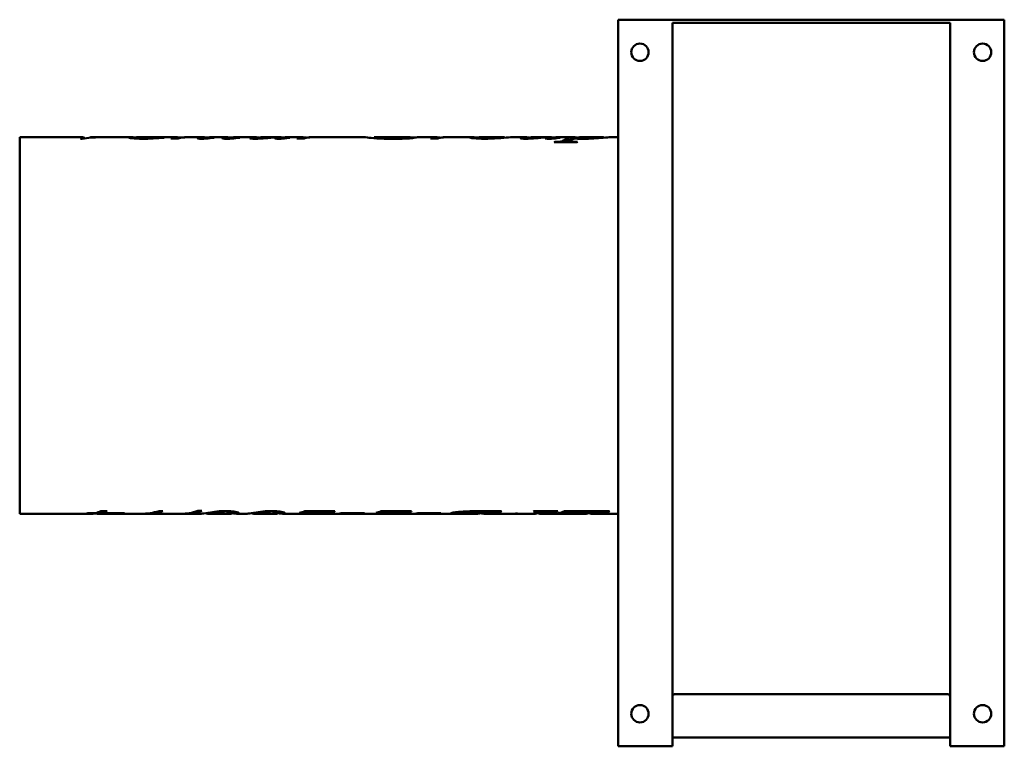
# Model space of a CAD drawing. Header units: millimetres. Extents: x 193 to 647, y 129 to 464.
import ezdxf

# ---------------------------------------------------------------- set-up
doc = ezdxf.new("R2010")
doc.units = ezdxf.units.MM
doc.header["$LTSCALE"] = 2
doc.layers.add('Widoczne (ISO)', color=7, linetype='Continuous', lineweight=50)

msp = doc.modelspace()

# ---------------------------------------------------------------- linework, layer by layer
at = {"layer": 'Widoczne (ISO)'}
for p, q in [((469, 464.5), (469, 129.5)), ((647, 464.5), (469, 464.5)), ((647, 464.5), (647, 129.5)), ((494, 129.5), (494, 463)), ((494, 463), (622, 463)), ((622, 129.5), (622, 463)), ((193, 410.3), (193, 236.7)), ((193, 410.3), (222.08, 410.3)), ((221.78, 409.58), (220.97, 409.58)), ((225.55, 410.09), (225.55, 410.22)), ((225.92, 410.3), (228.24, 410.3)), ((230, 410.3), (244.09, 410.3)), ((246.8, 409.67), (246.8, 410.21)), ((247.07, 410.27), (247.07, 410.29)), ((247.38, 410.3), (252.02, 410.3)), ((255.79, 410.3), (265.76, 410.3)), ((259.25, 410.08), (259.25, 410.15)), ((266.04, 409.67), (262.73, 409.67)), ((268.93, 410.25), (268.93, 410.3)), ((269.06, 410.3), (269.26, 410.3)), ((270.74, 410.3), (277.75, 410.3)), ((278.66, 409.68), (278.66, 409.93)), ((279.72, 409.77), (279.72, 409.88)), ((281.21, 410.3), (288.72, 410.3)), ((281.97, 410.01), (281.97, 410.11)), ((289.82, 409.63), (289.82, 409.9)), ((291.65, 409.77), (291.65, 409.9)), ((292.23, 410.3), (301.52, 410.3)), ((293.76, 410), (293.76, 410.12)), ((302.68, 409.62), (302.68, 409.97)), ((305.06, 410.3), (312.24, 410.3)), ((313.05, 409.61), (313.05, 410.3)), ((314.06, 409.67), (314.06, 409.92)), ((316.29, 410.3), (323.76, 410.3)), ((316.85, 409.98), (316.85, 410.1)), ((324.13, 409.67), (320.75, 409.67)), ((326.53, 410.24), (326.53, 410.29)), ((326.89, 410.3), (327.28, 410.3)), ((328.37, 410.3), (351.98, 410.3)), ((356.38, 409.88), (356.38, 410.3)), ((356.41, 410.3), (372.85, 410.3)), ((370.48, 409.67), (370.48, 409.89)), ((373.12, 409.78), (373.12, 410.28)), ((373.12, 410.18), (375.48, 410.18)), ((376.82, 410.3), (385.45, 410.3)), ((385.82, 409.67), (382.44, 409.67)), ((388.22, 410.24), (388.22, 410.29)), ((388.58, 410.3), (388.97, 410.3)), ((390.06, 410.3), (401.21, 410.3)), ((404.11, 409.69), (404.11, 410.12)), ((405.09, 410.3), (415.96, 410.3)), ((416.48, 410.05), (416.48, 410.2)), ((419.84, 410.3), (426.2, 410.3)), ((427.37, 409.62), (427.37, 409.97)), ((429.74, 410.3), (436.93, 410.3)), ((437.73, 409.61), (437.73, 410.3)), ((438.74, 409.67), (438.74, 409.92)), ((440.97, 410.3), (448.4, 410.3)), ((441.53, 409.98), (441.53, 410.1)), ((449.4, 409.7), (449.4, 409.92)), ((451.82, 410.3), (461.72, 410.3)), ((462.29, 410.12), (462.29, 410.21)), ((465.29, 410.3), (469, 410.3)), ((449.91, 407.96), (439.5, 407.96)), ((439.72, 407.96), (439.72, 408.15)), ((446.75, 407.96), (446.75, 408.47)), ((193, 236.7), (225.98, 236.7)), ((227.37, 236.83), (224.03, 236.83)), ((224.78, 237.01), (228.1, 237.01)), ((227.37, 237.01), (227.37, 236.83)), ((229.01, 236.7), (234.26, 236.7)), ((230.27, 237.97), (233.31, 237.97)), ((230.39, 237.83), (230.39, 236.83)), ((231.14, 237.83), (230.39, 237.83)), ((238.67, 236.83), (230.39, 236.83)), ((231.14, 237.97), (231.14, 237.01)), ((231.14, 237.01), (241.3, 237.01)), ((236.29, 236.7), (248.94, 236.7)), ((238.67, 237.01), (238.67, 236.83)), ((240.43, 237.01), (240.43, 236.81)), ((251.05, 236.7), (267.28, 236.7)), ((269.06, 236.7), (276.31, 236.7)), ((275.15, 237.99), (276.96, 237.99)), ((280.1, 236.7), (289.7, 236.7)), ((285.75, 237.91), (285.75, 237.71)), ((291.1, 237.8), (291.1, 237.25)), ((291.1, 237.7), (291.88, 237.7)), ((293.54, 236.7), (297.47, 236.7)), ((301.26, 236.7), (310.86, 236.7)), ((306.91, 237.91), (306.91, 237.71)), ((312.26, 237.8), (312.26, 237.25)), ((312.26, 237.7), (313.04, 237.7)), ((314.7, 236.7), (322.78, 236.7)), ((322.9, 237.14), (322.07, 237.14)), ((322.9, 237.37), (322.9, 237.14)), ((324.41, 237.89), (338.36, 237.89)), ((324.97, 236.7), (358.03, 236.7)), ((334.29, 237.44), (327.26, 237.44)), ((334.29, 237.89), (334.29, 237.44)), ((338.36, 237.76), (338.36, 237.89)), ((351.15, 236.78), (340.44, 236.78)), ((341.29, 236.95), (351.99, 236.95)), ((351.15, 236.95), (351.15, 236.78)), ((358.15, 237.14), (357.32, 237.14)), ((358.15, 237.37), (358.15, 237.14)), ((359.66, 237.89), (373.61, 237.89)), ((360.23, 236.7), (395.93, 236.7)), ((369.54, 237.44), (362.52, 237.44)), ((369.54, 237.89), (369.54, 237.44)), ((373.61, 237.76), (373.61, 237.89)), ((386.4, 236.78), (375.69, 236.78)), ((376.54, 236.95), (387.25, 236.95)), ((386.4, 236.95), (386.4, 236.78)), ((395.89, 237.62), (395.89, 236.88)), ((397.08, 236.72), (397.08, 236.72)), ((397.08, 236.72), (397.08, 236.7)), ((404.91, 237.89), (415.15, 237.89)), ((407.68, 236.7), (420.33, 236.7)), ((407.79, 237.89), (407.79, 237.6)), ((411.52, 237.89), (411.52, 237.58)), ((412.71, 237.89), (412.71, 237.72)), ((414.9, 237.89), (414.9, 237.76)), ((421.79, 236.85), (422.61, 236.85)), ((422.29, 236.85), (422.29, 236.75)), ((426.25, 236.7), (430, 236.7)), ((430.11, 237.89), (441.07, 237.89)), ((433.23, 237.89), (433.23, 237.53)), ((433.23, 237.7), (433.56, 237.7)), ((433.56, 236.7), (453.54, 236.7)), ((437.43, 237.89), (437.43, 237.58)), ((438.65, 237.89), (438.65, 237.72)), ((440.8, 237.89), (440.8, 237.76)), ((442.19, 236.94), (441.42, 236.94)), ((442.19, 237.13), (442.19, 236.94)), ((442.72, 237.3), (442.72, 237.01)), ((444.16, 237.89), (464.91, 237.89)), ((454.61, 237.65), (451.87, 237.65)), ((456.22, 237.89), (456.22, 237.61)), ((456.79, 237.89), (456.79, 237.49)), ((456.79, 237.7), (457.19, 237.7)), ((457.19, 236.7), (469, 236.7)), ((461.13, 237.89), (461.13, 237.58)), ((464.61, 237.89), (464.61, 237.76)), ((495, 153.5), (621, 153.5)), ((622, 133.5), (494, 133.5)), ((494, 129.5), (469, 129.5)), ((622, 129.5), (647, 129.5))]:
    msp.add_line(p, q, dxfattribs=at)
for centre in [(479, 449.5), (637, 449.5), (479, 144.5), (637, 144.5)]:
    msp.add_circle(centre, 4, dxfattribs=at)
for centre, start, end in [((495, 152.5), 90, 180), ((621, 152.5), 0, 90)]:
    msp.add_arc(centre, 1, start, end, dxfattribs=at)
for points in [[(220.97, 409.58), (221.65, 410.47), (222.34, 410.53), (223.02, 409.78)], [(230, 410.3), (227.26, 410.3), (224.52, 410.06), (221.78, 409.58)], [(225.55, 410.22), (226.74, 410.29), (227.93, 410.31), (229.12, 410.29)], [(225.92, 410.3), (225.8, 410.3), (225.67, 410.27), (225.55, 410.22)], [(246.92, 410.27), (246.84, 410.26), (246.8, 410.23), (246.8, 410.21)], [(254.01, 410.3), (252.32, 410.29), (249.96, 410.28), (246.92, 410.27)], [(247.38, 410.3), (247.27, 410.3), (247.17, 410.3), (247.07, 410.29)], [(247.07, 410.29), (249.31, 410.3), (251.13, 410.3), (252.54, 410.3)], [(259.69, 410.1), (256.2, 409.87), (252.86, 409.6), (249.69, 409.6)], [(252.54, 410.3), (252.97, 410.3), (253.38, 410.3), (253.77, 410.3)], [(255.79, 410.3), (255.23, 410.3), (254.64, 410.3), (254.01, 410.3)], [(259.25, 410.15), (259.4, 410.13), (259.55, 410.12), (259.69, 410.1)], [(262.73, 409.67), (264.06, 410.22), (265.4, 410.41), (266.73, 410.23)], [(267.12, 410.03), (266.76, 409.93), (266.4, 409.81), (266.04, 409.67)], [(266.73, 410.23), (267.1, 410.18), (267.33, 410.12), (267.41, 410.09)], [(269.01, 410.26), (268.26, 410.22), (267.63, 410.15), (267.12, 410.03)], [(269.06, 410.3), (269.02, 410.3), (268.98, 410.3), (268.93, 410.3)], [(268.93, 410.3), (269.32, 410.3), (269.69, 410.3), (270.04, 410.29)], [(270.74, 410.3), (270.17, 410.3), (269.6, 410.29), (269.01, 410.26)], [(275.06, 409.81), (275.06, 409.89), (275.35, 410.01), (275.92, 410.12)], [(275.92, 410.12), (276.9, 410.31), (277.88, 410.35), (278.86, 410.24)], [(278.96, 409.7), (278.14, 409.64), (277.41, 409.6), (276.78, 409.6)], [(279.18, 410.08), (278.84, 410.01), (278.66, 409.95), (278.66, 409.93)], [(278.86, 410.24), (279.15, 410.2), (279.33, 410.16), (279.39, 410.13)], [(282.66, 410.09), (281.35, 409.95), (280.12, 409.8), (278.96, 409.7)], [(279.15, 409.86), (279.3, 409.86), (279.49, 409.87), (279.72, 409.88)], [(281.21, 410.3), (280.53, 410.3), (279.85, 410.23), (279.18, 410.08)], [(279.72, 409.88), (280.4, 409.94), (281.16, 410.03), (281.97, 410.11)], [(281.97, 410.11), (282.2, 410.11), (282.43, 410.1), (282.66, 410.09)], [(286.38, 409.85), (286.38, 409.93), (286.64, 410.05), (287.14, 410.14)], [(287.14, 410.14), (288.25, 410.36), (289.35, 410.35), (290.45, 410.11)], [(290.85, 409.7), (290.08, 409.64), (289.29, 409.6), (288.49, 409.6)], [(290.55, 410.13), (290.06, 410.04), (289.82, 409.94), (289.82, 409.9)], [(290.36, 409.83), (290.68, 409.83), (291.12, 409.85), (291.65, 409.9)], [(292.23, 410.3), (291.67, 410.3), (291.11, 410.24), (290.55, 410.13)], [(294.5, 410.08), (293.22, 409.94), (292.01, 409.79), (290.85, 409.7)], [(291.65, 409.9), (291.96, 409.93), (292.67, 410.02), (293.76, 410.12)], [(293.76, 410.12), (294.01, 410.11), (294.25, 410.1), (294.5, 410.08)], [(299.18, 409.88), (299.18, 409.99), (299.57, 410.14), (300.36, 410.23)], [(300.36, 410.23), (301.12, 410.32), (301.89, 410.32), (302.66, 410.23)], [(302.66, 410.23), (302.92, 410.2), (303.11, 410.17), (303.25, 410.14)], [(303.69, 410.21), (303.02, 410.12), (302.68, 410.01), (302.68, 409.97)], [(305.06, 410.3), (304.6, 410.3), (304.15, 410.27), (303.69, 410.21)], [(310.67, 409.8), (310.67, 409.86), (310.77, 409.93), (310.97, 409.99)], [(310.97, 409.99), (311.21, 410.08), (311.91, 410.29), (313.05, 410.3)], [(314.37, 409.69), (313.67, 409.63), (312.99, 409.6), (312.32, 409.6)], [(313.05, 410.29), (313.56, 410.27), (314.08, 410.23), (314.62, 410.12)], [(314.96, 410.19), (314.36, 410.09), (314.06, 409.97), (314.06, 409.92)], [(317.51, 410.07), (316.5, 409.94), (315.45, 409.79), (314.37, 409.69)], [(316.29, 410.3), (315.84, 410.3), (315.4, 410.26), (314.96, 410.19)], [(316.85, 410.1), (317.07, 410.09), (317.29, 410.08), (317.51, 410.07)], [(320.75, 409.67), (322.06, 410.22), (323.38, 410.41), (324.69, 410.24)], [(324.84, 409.96), (324.6, 409.88), (324.37, 409.78), (324.13, 409.67)], [(324.69, 410.24), (325.06, 410.19), (325.28, 410.13), (325.37, 410.08)], [(325.89, 410.17), (325.27, 410.08), (324.92, 409.99), (324.84, 409.96)], [(327.49, 410.29), (326.87, 410.27), (326.34, 410.24), (325.89, 410.17)], [(326.89, 410.3), (326.77, 410.3), (326.65, 410.3), (326.53, 410.29)], [(326.53, 410.29), (326.97, 410.3), (327.4, 410.3), (327.82, 410.3)], [(328.37, 410.3), (328.08, 410.3), (327.79, 410.3), (327.49, 410.29)], [(370.48, 409.89), (371.21, 410.14), (371.93, 410.28), (372.66, 410.3)], [(372.66, 410.3), (372.97, 410.31), (373.12, 410.29), (373.12, 410.28)], [(376.38, 410.29), (375.65, 410.25), (374.91, 410.09), (374.18, 409.83)], [(376.82, 410.3), (376.69, 410.3), (376.54, 410.3), (376.38, 410.29)], [(382.44, 409.67), (383.75, 410.22), (385.07, 410.41), (386.38, 410.24)], [(386.53, 409.96), (386.29, 409.88), (386.06, 409.78), (385.82, 409.67)], [(386.38, 410.24), (386.75, 410.19), (386.98, 410.13), (387.06, 410.08)], [(387.59, 410.17), (386.96, 410.08), (386.61, 409.99), (386.53, 409.96)], [(389.18, 410.29), (388.56, 410.27), (388.03, 410.24), (387.59, 410.17)], [(388.58, 410.3), (388.46, 410.3), (388.34, 410.3), (388.22, 410.29)], [(388.22, 410.29), (388.66, 410.3), (389.09, 410.3), (389.51, 410.3)], [(390.06, 410.3), (389.77, 410.3), (389.48, 410.3), (389.18, 410.29)], [(405.09, 410.3), (404.43, 410.3), (404.11, 410.24), (404.11, 410.12)], [(423.86, 409.88), (423.86, 409.99), (424.25, 410.14), (425.04, 410.23)], [(425.04, 410.23), (425.8, 410.32), (426.57, 410.32), (427.34, 410.23)], [(427.34, 410.23), (427.6, 410.2), (427.8, 410.17), (427.93, 410.14)], [(428.37, 410.21), (427.7, 410.12), (427.37, 410.01), (427.37, 409.97)], [(429.74, 410.3), (429.28, 410.3), (428.83, 410.27), (428.37, 410.21)], [(435.36, 409.8), (435.36, 409.86), (435.45, 409.93), (435.65, 409.99)], [(435.65, 409.99), (435.89, 410.08), (436.59, 410.29), (437.73, 410.3)], [(439.06, 409.69), (438.35, 409.63), (437.67, 409.6), (437, 409.6)], [(437.73, 410.29), (438.24, 410.27), (438.76, 410.23), (439.3, 410.12)], [(439.64, 410.19), (439.04, 410.09), (438.74, 409.97), (438.74, 409.92)], [(442.19, 410.07), (441.18, 409.94), (440.13, 409.79), (439.06, 409.69)], [(440.97, 410.3), (440.53, 410.3), (440.09, 410.26), (439.64, 410.19)], [(441.53, 410.1), (441.75, 410.09), (441.97, 410.08), (442.19, 410.07)], [(444.01, 408.97), (445.87, 410.1), (447.73, 410.51), (449.6, 410.2)], [(444.01, 407.98), (445.31, 408.76), (446.62, 409.2), (447.92, 409.28)], [(447.24, 408.89), (446.92, 408.69), (446.75, 408.54), (446.75, 408.47)], [(448.88, 409.73), (448.34, 409.51), (447.79, 409.23), (447.24, 408.89)], [(451.29, 410.29), (450.66, 410.25), (450.03, 410.12), (449.4, 409.92)], [(449.4, 409.92), (450.31, 409.81), (451.56, 409.75), (453.12, 409.75)], [(449.6, 410.2), (449.81, 410.16), (449.96, 410.13), (450.04, 410.1)], [(451.82, 410.3), (451.62, 410.3), (451.44, 410.3), (451.29, 410.29)], [(439.5, 407.96), (439.57, 408.03), (439.64, 408.09), (439.72, 408.15)], [(443.98, 407.96), (443.99, 407.97), (444, 407.98), (444.01, 407.98)], [(450.13, 408.15), (450.06, 408.09), (449.99, 408.03), (449.91, 407.96)], [(224.03, 236.83), (224.28, 236.88), (224.53, 236.94), (224.78, 237.01)], [(225.98, 236.7), (226.44, 236.7), (226.9, 236.74), (227.37, 236.83)], [(230.39, 236.83), (229.38, 236.64), (228.37, 236.66), (227.37, 236.89)], [(228.1, 237.01), (228.82, 237.22), (229.55, 237.54), (230.27, 237.97)], [(230.39, 237.83), (230.22, 237.8), (230.06, 237.77), (229.89, 237.75)], [(233.31, 237.97), (232.59, 237.54), (231.86, 237.22), (231.14, 237.01)], [(234.26, 236.7), (235.73, 236.7), (237.2, 236.74), (238.67, 236.83)], [(240.43, 236.81), (238.71, 236.72), (236.99, 236.68), (235.27, 236.71)], [(241.3, 237.01), (241.01, 236.93), (240.72, 236.86), (240.43, 236.81)], [(248.94, 236.7), (251.74, 236.7), (254.54, 237.12), (257.33, 237.97)], [(258.98, 237.84), (255.99, 236.98), (252.99, 236.61), (250, 236.72)], [(257.33, 237.97), (257.88, 237.92), (258.43, 237.88), (258.98, 237.84)], [(267.28, 236.7), (269.91, 236.7), (272.53, 237.13), (275.15, 237.99)], [(276.96, 237.99), (274.03, 237.04), (271.1, 236.61), (268.17, 236.72)], [(281.67, 236.88), (280, 236.54), (279.09, 236.72), (278.93, 237.03)], [(280.94, 237.36), (282.24, 237.56), (283.59, 237.74), (285.01, 237.86)], [(285.75, 237.71), (284.16, 237.48), (282.8, 237.12), (281.67, 236.88)], [(285.01, 237.86), (285.84, 237.93), (286.79, 237.97), (287.87, 237.97)], [(287.9, 237.84), (287.06, 237.84), (286.34, 237.8), (285.75, 237.71)], [(289.7, 236.7), (290.63, 236.7), (291.1, 236.95), (291.1, 237.25)], [(292.38, 236.79), (291.94, 236.84), (291.46, 236.9), (290.95, 236.98)], [(294.19, 236.88), (294.19, 236.68), (293.58, 236.64), (292.38, 236.79)], [(302.83, 236.88), (301.16, 236.54), (300.25, 236.72), (300.09, 237.03)], [(302.1, 237.36), (303.4, 237.56), (304.75, 237.74), (306.17, 237.86)], [(306.91, 237.71), (305.32, 237.48), (303.96, 237.12), (302.83, 236.88)], [(306.17, 237.86), (307, 237.93), (307.95, 237.97), (309.03, 237.97)], [(309.06, 237.84), (308.22, 237.84), (307.5, 237.8), (306.91, 237.71)], [(310.86, 236.7), (311.79, 236.7), (312.26, 236.95), (312.26, 237.25)], [(313.54, 236.79), (313.1, 236.84), (312.62, 236.9), (312.11, 236.98)], [(315.35, 236.88), (315.35, 236.68), (314.74, 236.64), (313.54, 236.79)], [(322.07, 237.14), (322.85, 237.33), (323.63, 237.58), (324.41, 237.89)], [(322.78, 236.7), (323.01, 236.7), (323.24, 236.7), (323.49, 236.7)], [(323.49, 236.7), (326.19, 236.73), (329.79, 236.92), (334.29, 237.44)], [(324.27, 236.71), (324.18, 236.71), (324.1, 236.71), (324.03, 236.71)], [(338.36, 237.76), (331.25, 236.79), (326.56, 236.66), (324.27, 236.71)], [(340.44, 236.78), (340.72, 236.82), (341.01, 236.88), (341.29, 236.95)], [(351.99, 236.95), (351.71, 236.88), (351.43, 236.82), (351.15, 236.78)], [(357.32, 237.14), (358.1, 237.33), (358.88, 237.58), (359.66, 237.89)], [(358.03, 236.7), (358.26, 236.7), (358.5, 236.7), (358.74, 236.7)], [(358.74, 236.7), (361.44, 236.73), (365.04, 236.92), (369.54, 237.44)], [(359.52, 236.71), (359.44, 236.71), (359.36, 236.71), (359.28, 236.71)], [(373.61, 237.76), (366.5, 236.79), (361.81, 236.66), (359.52, 236.71)], [(375.69, 236.78), (375.97, 236.82), (376.26, 236.88), (376.54, 236.95)], [(387.25, 236.95), (386.96, 236.88), (386.68, 236.82), (386.4, 236.78)], [(399.62, 237.83), (400.75, 237.87), (402.51, 237.89), (404.91, 237.89)], [(402.59, 236.7), (403.05, 236.7), (403.61, 236.7), (404.26, 236.7)], [(407.79, 237.6), (406.28, 237.63), (405.1, 237.65), (404.24, 237.65)], [(404.26, 236.7), (405.44, 236.72), (406.61, 237.02), (407.79, 237.6)], [(410.21, 237.14), (408.78, 236.64), (407.35, 236.57), (405.93, 236.91)], [(409.33, 237.89), (408.82, 237.77), (408.3, 237.71), (407.79, 237.7)], [(411.52, 237.58), (411.2, 237.5), (410.76, 237.33), (410.21, 237.14)], [(412.71, 237.72), (412.16, 237.68), (411.76, 237.63), (411.52, 237.58)], [(414.9, 237.76), (413.82, 237.76), (413.09, 237.74), (412.71, 237.72)], [(415.15, 237.89), (415.07, 237.84), (414.99, 237.8), (414.9, 237.76)], [(420.33, 236.7), (420.81, 236.7), (421.3, 236.75), (421.79, 236.85)], [(422.61, 236.85), (422.4, 236.8), (422.29, 236.77), (422.29, 236.75)], [(429.86, 237.76), (429.95, 237.8), (430.03, 237.84), (430.11, 237.89)], [(430, 236.7), (430.85, 236.72), (431.71, 236.88), (432.56, 237.2)], [(436.11, 237.15), (434.65, 236.63), (433.18, 236.56), (431.72, 236.94)], [(432.56, 237.2), (433, 237.34), (433.23, 237.47), (433.23, 237.53)], [(435.2, 237.89), (434.65, 237.76), (434.11, 237.7), (433.56, 237.7)], [(437.43, 237.58), (437.05, 237.5), (436.61, 237.33), (436.11, 237.15)], [(438.65, 237.72), (438.1, 237.68), (437.69, 237.64), (437.43, 237.58)], [(440.8, 237.76), (439.71, 237.76), (439, 237.74), (438.65, 237.72)], [(441.07, 237.89), (440.98, 237.84), (440.89, 237.8), (440.8, 237.76)], [(441.42, 236.94), (442.33, 237.13), (443.25, 237.45), (444.16, 237.89)], [(442.72, 237.01), (442.54, 236.98), (442.37, 236.96), (442.19, 236.94)], [(444.78, 237.32), (444.38, 237.27), (443.69, 237.15), (442.72, 237.01)], [(447.13, 237.54), (446.28, 237.49), (445.49, 237.41), (444.78, 237.32)], [(451.87, 237.65), (449.89, 237.65), (448.31, 237.61), (447.13, 237.54)], [(453.54, 236.7), (454.43, 236.7), (455.32, 236.87), (456.22, 237.2)], [(456.22, 237.61), (455.99, 237.63), (455.45, 237.65), (454.61, 237.65)], [(459.76, 237.16), (458.29, 236.64), (456.83, 236.56), (455.36, 236.93)], [(456.79, 237.49), (456.79, 237.53), (456.6, 237.57), (456.22, 237.61)], [(456.22, 237.2), (456.6, 237.33), (456.79, 237.43), (456.79, 237.49)], [(458.83, 237.89), (458.29, 237.76), (457.74, 237.7), (457.19, 237.7)], [(461.13, 237.58), (460.71, 237.49), (460.25, 237.33), (459.76, 237.16)], [(462.42, 237.72), (461.84, 237.69), (461.41, 237.64), (461.13, 237.58)], [(464.61, 237.76), (463.51, 237.76), (462.78, 237.75), (462.42, 237.72)], [(464.91, 237.89), (464.81, 237.84), (464.71, 237.8), (464.61, 237.76)]]:
    msp.add_open_spline(points, degree=3, dxfattribs=at)
for points, knots in [([(243.17, 410.18), (243.17, 410.3), (243.85, 410.33), (245.21, 410.27), (245.69, 410.25), (246.23, 410.22), (246.8, 410.18)], [0, 0, 0, 0, 1, 1, 1, 1.358636, 1.358636, 1.358636, 1.358636]), ([(249.69, 409.6), (247.54, 409.6), (245.91, 409.7), (244.82, 409.84), (243.72, 409.98), (243.17, 410.1), (243.17, 410.18)], [0, 0, 0, 0, 1, 1, 1, 2, 2, 2, 2]), ([(246.8, 410.21), (246.8, 410.15), (247.28, 410.07), (248.22, 409.99), (249.17, 409.91), (250.32, 409.86), (251.68, 409.86)], [0, 0, 0, 0, 1, 1, 1, 2, 2, 2, 2]), ([(251.68, 409.86), (252.76, 409.86), (253.79, 409.89), (254.79, 409.93), (255.79, 409.97), (257.28, 410.06), (259.25, 410.15)], [0, 0, 0, 0, 1, 1, 1, 2, 2, 2, 2]), ([(276.78, 409.6), (276.25, 409.6), (275.84, 409.62), (275.53, 409.66), (275.22, 409.7), (275.06, 409.75), (275.06, 409.81)], [0, 0, 0, 0, 1, 1, 1, 2, 2, 2, 2]), ([(278.66, 409.93), (278.66, 409.91), (278.72, 409.89), (278.82, 409.88), (278.93, 409.87), (279.04, 409.86), (279.15, 409.86)], [0, 0, 0, 0, 1, 1, 1, 2, 2, 2, 2]), ([(288.49, 409.6), (287.87, 409.6), (287.37, 409.63), (286.97, 409.68), (286.58, 409.72), (286.38, 409.78), (286.38, 409.85)], [0, 0, 0, 0, 1, 1, 1, 2, 2, 2, 2]), ([(289.82, 409.9), (289.82, 409.88), (289.87, 409.86), (289.98, 409.85), (290.08, 409.83), (290.21, 409.83), (290.36, 409.83)], [0, 0, 0, 0, 1, 1, 1, 2, 2, 2, 2]), ([(301.68, 409.6), (300.98, 409.6), (300.38, 409.63), (299.9, 409.69), (299.42, 409.74), (299.18, 409.81), (299.18, 409.88)], [0, 0, 0, 0, 1, 1, 1, 2, 2, 2, 2]), ([(313.05, 410.3), (310.45, 410.29), (308.28, 410.02), (306.52, 409.86), (304.76, 409.71), (303.15, 409.6), (301.68, 409.6)], [0, 0, 0, 0, 1, 1, 1, 2, 2, 2, 2]), ([(302.68, 409.97), (302.68, 409.94), (302.78, 409.92), (302.97, 409.9), (303.15, 409.89), (303.41, 409.88), (303.74, 409.88)], [0, 0, 0, 0, 1, 1, 1, 2, 2, 2, 2]), ([(303.74, 409.88), (304.24, 409.88), (304.91, 409.9), (305.72, 409.95), (306.54, 409.99), (307.63, 410.09), (308.98, 410.18), (310.34, 410.27), (311.46, 410.3), (312.34, 410.3), (312.46, 410.3), (312.59, 410.3), (312.71, 410.3)], [0, 0, 0, 0, 1, 1, 1, 2, 2, 2, 3, 3, 3, 3.138168, 3.138168, 3.138168, 3.138168]), ([(312.32, 409.6), (311.83, 409.6), (311.43, 409.62), (311.13, 409.66), (310.83, 409.7), (310.67, 409.75), (310.67, 409.8)], [0, 0, 0, 0, 1, 1, 1, 2, 2, 2, 2]), ([(314.06, 409.92), (314.06, 409.89), (314.09, 409.88), (314.17, 409.87), (314.24, 409.85), (314.34, 409.85), (314.47, 409.85)], [0, 0, 0, 0, 1, 1, 1, 2, 2, 2, 2]), ([(314.47, 409.85), (314.67, 409.85), (314.88, 409.86), (315.11, 409.88), (315.34, 409.9), (315.92, 410), (316.85, 410.1)], [0, 0, 0, 0, 1, 1, 1, 2, 2, 2, 2]), ([(365.36, 409.58), (362.2, 409.58), (359.64, 409.66), (357.68, 409.79), (355.72, 409.92), (354.27, 410.07), (353.33, 410.17), (352.57, 410.26), (352.12, 410.3), (351.98, 410.3)], [0, 0, 0, 0, 1, 1, 1, 2, 2, 2, 2.807439, 2.807439, 2.807439, 2.807439]), ([(356.38, 410.3), (356.38, 410.32), (357.11, 410.21), (358.57, 410.06), (360.02, 409.91), (362.27, 409.78), (365.31, 409.78)], [0, 0, 0, 0, 1, 1, 1, 2, 2, 2, 2]), ([(365.31, 409.78), (366.06, 409.78), (366.77, 409.79), (367.44, 409.8), (368.11, 409.82), (369.12, 409.85), (370.48, 409.89)], [0, 0, 0, 0, 1, 1, 1, 2, 2, 2, 2]), ([(374.18, 409.83), (372.15, 409.74), (370.52, 409.67), (369.28, 409.63), (368.04, 409.6), (366.73, 409.58), (365.36, 409.58)], [0, 0, 0, 0, 1, 1, 1, 2, 2, 2, 2]), ([(400.48, 410.2), (400.48, 410.31), (401.1, 410.33), (402.35, 410.27), (402.87, 410.24), (403.46, 410.2), (404.12, 410.16)], [0, 0, 0, 0, 1, 1, 1, 1.413506, 1.413506, 1.413506, 1.413506]), ([(407.34, 409.6), (405.31, 409.6), (403.66, 409.69), (402.39, 409.83), (401.12, 409.96), (400.48, 410.11), (400.48, 410.2)], [0, 0, 0, 0, 1, 1, 1, 2, 2, 2, 2]), ([(404.11, 410.12), (404.11, 410.03), (404.46, 409.93), (405.17, 409.86), (405.88, 409.78), (406.78, 409.73), (407.86, 409.73)], [0, 0, 0, 0, 1, 1, 1, 2, 2, 2, 2]), ([(419.84, 410.3), (419.56, 410.3), (419.06, 410.27), (418.35, 410.21), (417.17, 410.11), (415.54, 409.95), (413.44, 409.82), (411.35, 409.69), (409.32, 409.6), (407.34, 409.6)], [0.393537, 0.393537, 0.393537, 0.393537, 1, 1, 1, 2, 2, 2, 3, 3, 3, 3]), ([(407.86, 409.73), (409.95, 409.73), (411.91, 409.95), (413.74, 410.14), (415.57, 410.33), (416.48, 410.35), (416.48, 410.2)], [0, 0, 0, 0, 1, 1, 1, 2, 2, 2, 2]), ([(426.36, 409.6), (425.66, 409.6), (425.07, 409.63), (424.58, 409.69), (424.1, 409.74), (423.86, 409.81), (423.86, 409.88)], [0, 0, 0, 0, 1, 1, 1, 2, 2, 2, 2]), ([(437.73, 410.3), (435.13, 410.29), (432.96, 410.02), (431.2, 409.86), (429.44, 409.71), (427.83, 409.6), (426.36, 409.6)], [0, 0, 0, 0, 1, 1, 1, 2, 2, 2, 2]), ([(427.37, 409.97), (427.37, 409.94), (427.46, 409.92), (427.65, 409.9), (427.83, 409.89), (428.09, 409.88), (428.42, 409.88)], [0, 0, 0, 0, 1, 1, 1, 2, 2, 2, 2]), ([(428.42, 409.88), (428.93, 409.88), (429.59, 409.9), (430.4, 409.95), (431.22, 409.99), (432.31, 410.09), (433.66, 410.18), (435.02, 410.27), (436.14, 410.3), (437.02, 410.3), (437.14, 410.3), (437.27, 410.3), (437.39, 410.3)], [0, 0, 0, 0, 1, 1, 1, 2, 2, 2, 3, 3, 3, 3.138168, 3.138168, 3.138168, 3.138168]), ([(437, 409.6), (436.51, 409.6), (436.11, 409.62), (435.81, 409.66), (435.51, 409.7), (435.36, 409.75), (435.36, 409.8)], [0, 0, 0, 0, 1, 1, 1, 2, 2, 2, 2]), ([(438.74, 409.92), (438.74, 409.89), (438.77, 409.88), (438.85, 409.87), (438.92, 409.85), (439.02, 409.85), (439.15, 409.85)], [0, 0, 0, 0, 1, 1, 1, 2, 2, 2, 2]), ([(439.15, 409.85), (439.35, 409.85), (439.56, 409.86), (439.79, 409.88), (440.02, 409.9), (440.6, 410), (441.53, 410.1)], [0, 0, 0, 0, 1, 1, 1, 2, 2, 2, 2]), ([(439.72, 408.15), (441.09, 408.16), (442.02, 408.21), (442.5, 408.3), (442.98, 408.39), (443.48, 408.64), (444.01, 408.97)], [0, 0, 0, 0, 1, 1, 1, 2, 2, 2, 2]), ([(452.76, 409.6), (452.02, 409.6), (451.37, 409.61), (450.8, 409.63), (450.22, 409.65), (449.59, 409.68), (448.88, 409.73)], [0, 0, 0, 0, 1, 1, 1, 2, 2, 2, 2]), ([(465.29, 410.3), (464.66, 410.3), (463.55, 410.23), (461.96, 410.09), (459.32, 409.86), (456.25, 409.6), (452.76, 409.6)], [0.398361, 0.398361, 0.398361, 0.398361, 1, 1, 1, 2, 2, 2, 2]), ([(453.12, 409.75), (453.91, 409.75), (454.7, 409.77), (455.5, 409.82), (456.3, 409.86), (457.09, 409.93), (457.86, 410), (458.62, 410.07), (459.31, 410.14), (459.93, 410.19), (460.54, 410.25), (461.09, 410.29), (461.57, 410.3), (462.05, 410.31), (462.29, 410.28), (462.29, 410.21)], [0, 0, 0, 0, 1, 1, 1, 2, 2, 2, 3, 3, 3, 4, 4, 4, 5, 5, 5, 5]), ([(446.75, 408.47), (446.75, 408.41), (446.84, 408.35), (447.01, 408.3), (447.18, 408.25), (447.46, 408.21), (447.84, 408.19), (448.23, 408.16), (448.99, 408.15), (450.13, 408.15)], [0, 0, 0, 0, 1, 1, 1, 2, 2, 2, 3, 3, 3, 3]), ([(276.31, 236.7), (276.52, 236.7), (276.8, 236.72), (277.16, 236.76), (278.05, 236.87), (279.31, 237.1), (280.94, 237.36)], [0.607313, 0.607313, 0.607313, 0.607313, 1, 1, 1, 2, 2, 2, 2]), ([(287.87, 237.97), (289.67, 237.97), (291.17, 237.83), (292.38, 237.62), (293.58, 237.41), (294.19, 237.09), (294.19, 236.88)], [0, 0, 0, 0, 1, 1, 1, 2, 2, 2, 2]), ([(291.1, 237.25), (291.1, 237.42), (290.79, 237.57), (290.16, 237.68), (289.53, 237.78), (288.78, 237.84), (287.9, 237.84)], [0, 0, 0, 0, 1, 1, 1, 2, 2, 2, 2]), ([(297.47, 236.7), (297.68, 236.7), (297.97, 236.72), (298.32, 236.76), (299.21, 236.87), (300.47, 237.1), (302.1, 237.36)], [0.607313, 0.607313, 0.607313, 0.607313, 1, 1, 1, 2, 2, 2, 2]), ([(309.03, 237.97), (310.83, 237.97), (312.33, 237.83), (313.54, 237.62), (314.74, 237.41), (315.35, 237.09), (315.35, 236.88)], [0, 0, 0, 0, 1, 1, 1, 2, 2, 2, 2]), ([(312.26, 237.25), (312.26, 237.42), (311.95, 237.57), (311.32, 237.68), (310.69, 237.78), (309.94, 237.84), (309.06, 237.84)], [0, 0, 0, 0, 1, 1, 1, 2, 2, 2, 2]), ([(327.26, 237.44), (326.14, 237.44), (325.21, 237.41), (324.47, 237.36), (323.74, 237.3), (323.22, 237.22), (322.9, 237.14)], [0, 0, 0, 0, 1, 1, 1, 2, 2, 2, 2]), ([(362.52, 237.44), (361.39, 237.44), (360.46, 237.41), (359.73, 237.36), (358.99, 237.3), (358.47, 237.22), (358.15, 237.14)], [0, 0, 0, 0, 1, 1, 1, 2, 2, 2, 2]), ([(391.73, 236.88), (391.73, 236.96), (392.09, 237.08), (392.8, 237.22), (393.52, 237.36), (394.44, 237.49), (395.56, 237.59), (396.68, 237.69), (398.03, 237.78), (399.62, 237.83)], [0, 0, 0, 0, 1, 1, 1, 2, 2, 2, 3, 3, 3, 3]), ([(397.08, 236.7), (395.25, 236.7), (393.9, 236.7), (393.03, 236.72), (392.16, 236.75), (391.73, 236.8), (391.73, 236.88)], [0, 0, 0, 0, 1, 1, 1, 2, 2, 2, 2]), ([(404.24, 237.65), (402.05, 237.65), (400.11, 237.54), (398.42, 237.38), (396.73, 237.22), (395.89, 237.03), (395.89, 236.88)], [0, 0, 0, 0, 1, 1, 1, 2, 2, 2, 2]), ([(395.89, 236.88), (395.89, 236.77), (396.42, 236.73), (397.48, 236.72), (398.54, 236.7), (400.25, 236.7), (402.59, 236.7)], [0, 0, 0, 0, 1, 1, 1, 2, 2, 2, 2]), ([(422.76, 236.71), (422.55, 236.71), (422.36, 236.72), (422.19, 236.72), (421.84, 236.72), (421.48, 236.73), (421.12, 236.74)], [0.7905878, 0.7905878, 0.7905878, 0.7905878, 1, 1, 1, 1.4310921, 1.4310921, 1.4310921, 1.4310921]), ([(422.29, 236.75), (422.29, 236.72), (422.57, 236.71), (423.13, 236.71), (423.68, 236.7), (424.72, 236.7), (426.25, 236.7)], [0, 0, 0, 0, 1, 1, 1, 2, 2, 2, 2]), ([(433.23, 237.53), (433.23, 237.6), (433.03, 237.65), (432.65, 237.69), (432.27, 237.72), (431.34, 237.75), (429.86, 237.76)], [0, 0, 0, 0, 1, 1, 1, 2, 2, 2, 2])]:
    msp.add_open_spline(points, degree=3, knots=knots, dxfattribs=at)

doc.saveas('drawing.dxf')
